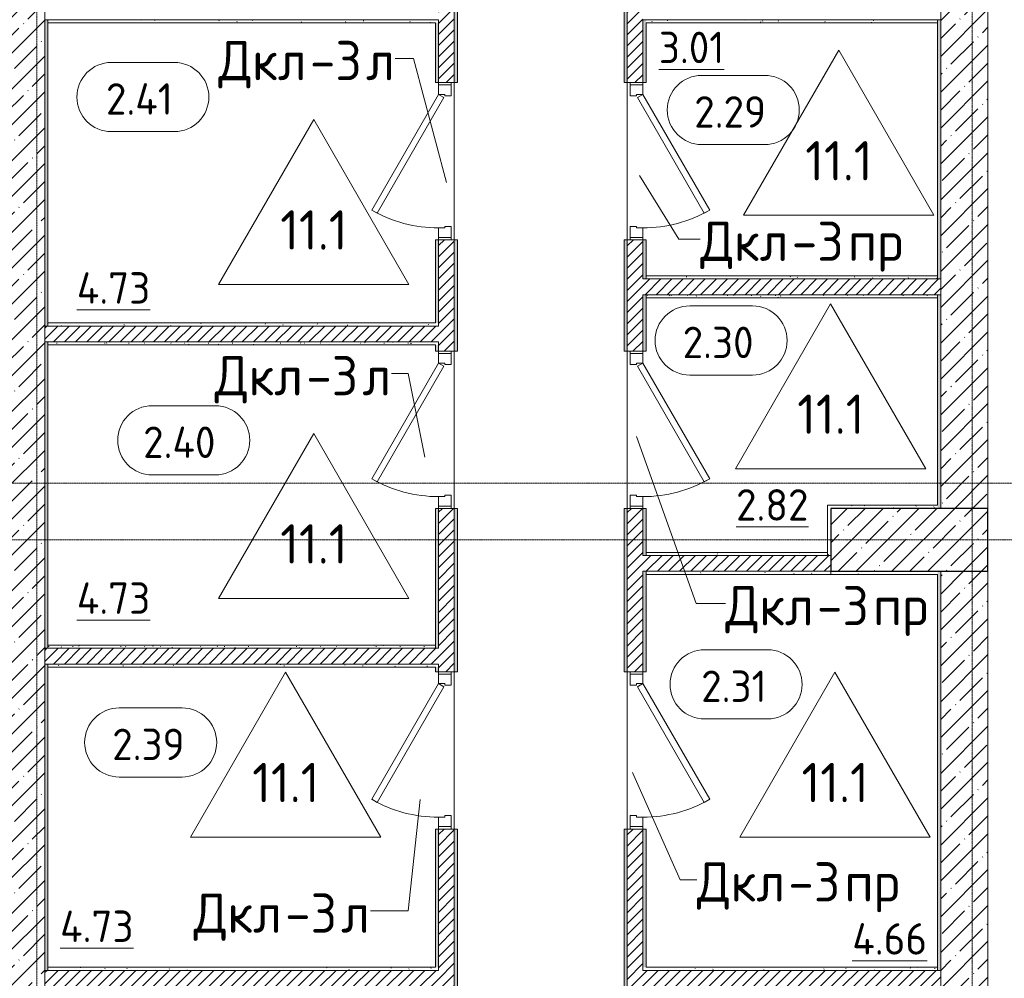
# Model space of a CAD drawing. Header units: millimetres. Extents: x 82112 to 162374, y -10965 to 131389.
# Tile 60 of 82: x 142310 to 148575, y 68400 to 74500. Entities that reach past the tile are written whole.
import ezdxf

# ---------------------------------------------------------------- set-up
doc = ezdxf.new("R2010")
doc.units = ezdxf.units.MM
doc.linetypes.add('4_ Штрихпунктир_ 10 х 2 мм', pattern=[14, 10, -2, 0, -2])
for name, color, linetype, lineweight in [('A-AREA-IDEN', 7, 'Continuous', 5), ('A-DOOR', 7, 'Continuous', 13), ('A-DOOR-FRAM', 7, 'Continuous', 13), ('A-DOOR-IDEN', 7, 'Continuous', 5), ('A-FLOR', 7, 'Continuous', 13), ('A-FLOR-IDEN', 7, 'Continuous', 5), ('A-WALL', 7, 'Continuous', 13), ('A-WALL-PATT', 7, 'Continuous', 13), ('I-WALL', 7, 'Continuous', 13), ('S-COLS', 7, 'Continuous', 25), ('S-GRID', 7, 'Continuous', 5)]:
    doc.layers.add(name, color=color, linetype=linetype, lineweight=lineweight)
doc.styles.add('GOST Common_2', font='GOST_Common.ttf', dxfattribs={"height": 200})
doc.styles.add('GOST Common_3', font='GOST_Common.ttf', dxfattribs={"height": 250})
pattern_1 = [(0, (0, 0), (203.2, 50.8), [3.353, -149.047, 3.353, -149.047, -812.8]), (0, (0, 0), (203.2, 50.8), [-304.8, 3.353, -301.447, 3.353, -149.047, -355.6]), (0, (0, 0), (203.2, 50.8), [-762, 3.353, -98.247, 3.353, -250.647]), (120, (76.2, 25.4), (-145.59409, 150.576362), [3.353, -149.047, 3.353, -149.047, -812.8]), (120, (76.2, 25.4), (-145.59409, 150.576362), [-304.8, 3.353, -301.447, 3.353, -149.047, -355.6]), (120, (76.2, 25.4), (-145.59409, 150.576362), [-762, 3.353, -98.247, 3.353, -250.647]), (240, (101.6, 127), (-57.60591, -201.376362), [3.353, -149.047, 3.353, -149.047, -812.8]), (240, (101.6, 127), (-57.60591, -201.376362), [-304.8, 3.353, -301.447, 3.353, -149.047, -355.6]), (240, (101.6, 127), (-57.60591, -201.376362), [-762, 3.353, -98.247, 3.353, -250.647])]
pattern_2 = [(45, (0, 0), (-114.04925, 114.04925), []), (45, (114.05, 0), (-114.04925, 114.04925), [201.612, -40.322, 3.353, -36.97])]
pattern_3 = [(45, (0, 0), (-35.355339, 35.355339), [])]

# ---------------------------------------------------------------- blocks, each defined once
blk = doc.blocks.new('Наметкина 10_РД_АР_П_Отделка_R21_rvt-1--01_Подвал_МП_часть В')
at = {"layer": 'A-WALL-PATT', "lineweight": 5}
h = blk.add_hatch(dxfattribs=at)
h.set_pattern_fill('FP_11', color=256, style=0, pattern_type=2)
h.set_pattern_definition(pattern_1)
h.paths.add_polyline_path([(146155, 60520), (146175, 60520), (146175, 60743), (146172.8, 60737.7), (146172.8, 60702.5), (146171.5, 60699.3), (146168.3, 60698), (146165, 60698), (146165, 60750), (146155, 60750), (146155, 60647.1)])
h.paths.add_polyline_path([(146175, 61750), (146175, 62600), (146155, 62600), (146155, 61750)])
h.paths.add_polyline_path([(146175, 63600), (146175, 64450), (146155, 64450), (146155, 63600)])
h.paths.add_polyline_path([(146155, 65450), (146175, 65450), (146175, 67300), (146155, 67300), (146155, 66908.2)])
h.paths.add_polyline_path([(146175, 68300), (146175, 69350), (146155, 69350), (146155, 68300)])
h.paths.add_polyline_path([(146175, 70350), (146175, 71390), (146155, 71390), (146155, 70350)])
h.paths.add_polyline_path([(146175, 72390), (146175, 73100), (146155, 73100), (146155, 72390)])
h.paths.add_polyline_path([(146175, 74100), (146175, 74650), (146155, 74650), (146155, 74100)])
h.paths.add_polyline_path([(146155, 75650), (146175, 75650), (146175, 76900), (146155, 76900), (146155, 75949.3)])
h.paths.add_polyline_path([(146175, 77900), (146175, 78550), (146155, 78550), (146155, 77900)])
h.paths.add_polyline_path([(146155, 78580), (146175, 78580), (146175, 79599.8), (146155, 79599.8), (146155, 78774.6)])
h.paths.add_polyline_path([(146175, 80599.8), (146175, 81200), (146155, 81200), (146155, 80599.8)])
h.paths.add_polyline_path([(146155, 82200), (146175, 82200), (146175, 83850), (146155, 83850), (146155, 82730.1)])
h.paths.add_polyline_path([(146155, 84850), (146175, 84850), (146175, 85030), (146155, 85030), (146155, 84990.4)])
h = blk.add_hatch(dxfattribs=at)
h.set_pattern_fill('FP_11', color=256, style=0, pattern_type=2)
h.set_pattern_definition(pattern_1)
h.paths.add_polyline_path([(146275, 60520), (146295, 60520), (146295, 60750), (146285, 60750), (146285, 60698), (146279.4, 60698.9), (146278.5, 60699.3), (146277.2, 60702.5), (146277.2, 60737.7), (146275, 60743), (146275, 60698)])
h.paths.add_polyline_path([(146275, 61750), (146295, 61750), (146295, 62100), (146275, 62100)])
h.paths.add_polyline_path([(146295, 62220), (146295, 62600), (146275, 62600), (146275, 62220)])
h.paths.add_polyline_path([(146295, 63600), (146295, 63950), (146275, 63950), (146275, 63600)])
h.paths.add_polyline_path([(146295, 64070), (146295, 64450), (146275, 64450), (146275, 64070)])
h.paths.add_polyline_path([(146295, 65450), (146295, 65800), (146275, 65800), (146275, 65450)])
h.paths.add_polyline_path([(146275, 65920), (146295, 65920), (146295, 67300), (146275, 67300), (146275, 66908.2)])
h.paths.add_polyline_path([(146275, 68300), (146295, 68300), (146295, 68350), (146275, 68350)])
h.paths.add_polyline_path([(146295, 68470), (146295, 69350), (146275, 69350), (146275, 68470)])
h.paths.add_polyline_path([(146275, 70350), (146295, 70350), (146295, 70990), (146275, 70990)])
h.paths.add_polyline_path([(146295, 71090), (146295, 71390), (146275, 71390), (146275, 71090)])
h.paths.add_polyline_path([(146275, 72390), (146295, 72390), (146295, 72750), (146275, 72750), (146275, 72558.9)])
h.paths.add_polyline_path([(146275, 72850), (146295, 72850), (146295, 73100), (146275, 73100)])
h.paths.add_polyline_path([(146275, 74100), (146295, 74100), (146295, 74500), (146275, 74500)])
h.paths.add_polyline_path([(146275, 74600), (146295, 74600), (146295, 74650), (146275, 74650)])
h.paths.add_polyline_path([(146275, 75650), (146295, 75650), (146295, 76550), (146275, 76550), (146275, 75949.3)])
h.paths.add_polyline_path([(146275, 76650), (146295, 76650), (146295, 76900), (146275, 76900)])
h.paths.add_polyline_path([(146275, 77900), (146295, 77900), (146295, 78550), (146275, 78550), (146275, 78209.6)])
h.paths.add_polyline_path([(146295, 78720), (146295, 79599.8), (146275, 79599.8), (146275, 78720), (146277.7, 78720)])
h.paths.add_polyline_path([(146275, 80599.8), (146295, 80599.8), (146295, 80900), (146275, 80900)])
h.paths.add_polyline_path([(146275, 81020), (146295, 81020), (146295, 81200), (146275, 81200), (146275, 81034.9)])
h.paths.add_polyline_path([(146275, 82200), (146295, 82200), (146295, 82800), (146275, 82800), (146275, 82730.1)])
h.paths.add_polyline_path([(146275, 82920), (146295, 82920), (146295, 83850), (146275, 83850)])
h.paths.add_polyline_path([(146295, 84850), (146295, 85030), (146275, 85030), (146275, 84850)])
h = blk.add_hatch(dxfattribs=at)
h.set_pattern_fill('FP_11', color=256, style=0, pattern_type=2)
h.set_pattern_definition(pattern_1)
h.paths.add_polyline_path([(145075, 62080), (145095, 62080), (145095, 62600), (145075, 62600), (145075, 62100)])
h.paths.add_polyline_path([(145075, 63600), (145095, 63600), (145095, 64450), (145075, 64450)])
h.paths.add_polyline_path([(145095, 65450), (145095, 67300), (145075, 67300), (145075, 65450)])
h.paths.add_polyline_path([(145075, 68300), (145095, 68300), (145095, 69350), (145075, 69350), (145075, 69168.4)])
h.paths.add_polyline_path([(145095, 70350), (145095, 71390), (145075, 71390), (145075, 70350)])
h.paths.add_polyline_path([(145095, 72390), (145095, 73100), (145075, 73100), (145075, 72390)])
h.paths.add_polyline_path([(145095, 74100), (145095, 74650), (145075, 74650), (145075, 74100)])
h.paths.add_polyline_path([(145075, 75650), (145095, 75650), (145095, 76900), (145075, 76900), (145075, 75949.3)])
h.paths.add_polyline_path([(145075, 77900), (145095, 77900), (145095, 78550), (145075, 78550), (145075, 78209.6)])
h.paths.add_polyline_path([(145075, 78580), (145095, 78580), (145095, 79600), (145075, 79600), (145075, 78600)])
h.paths.add_polyline_path([(145095, 80600), (145095, 81200), (145075, 81200), (145075, 80600)])
h.paths.add_polyline_path([(145095, 82200), (145095, 82920), (145075, 82920), (145075, 82200)])
h = blk.add_hatch(dxfattribs=at)
h.set_pattern_fill('FP_11', color=256, style=0, pattern_type=2)
h.set_pattern_definition(pattern_1)
h.paths.add_polyline_path([(144955, 62200), (144975, 62200), (144975, 62600), (144955, 62600), (144955, 62220)])
h.paths.add_polyline_path([(144975, 63600), (144975, 64230), (144955, 64230), (144955, 63600)])
h.paths.add_polyline_path([(144975, 64370), (144975, 64450), (144955, 64450), (144955, 64370)])
h.paths.add_polyline_path([(144975, 65450), (144975, 66280), (144955, 66280), (144955, 65450)])
h.paths.add_polyline_path([(144975, 66400), (144975, 67300), (144955, 67300), (144955, 66400)])
h.paths.add_polyline_path([(144955, 68300), (144975, 68300), (144975, 68350), (144955, 68350)])
h.paths.add_polyline_path([(144975, 68470), (144975, 69350), (144955, 69350), (144955, 68470)])
h.paths.add_polyline_path([(144955, 70350), (144975, 70350), (144975, 70380), (144955, 70380)])
h.paths.add_polyline_path([(144955, 70500), (144975, 70500), (144975, 71390), (144955, 71390)])
h.paths.add_polyline_path([(144975, 72390), (144975, 72430), (144955, 72430), (144955, 72390)])
h.paths.add_polyline_path([(144955, 72570), (144975, 72570), (144975, 73100), (144955, 73100)])
h.paths.add_polyline_path([(144975, 74100), (144975, 74480), (144955, 74480), (144955, 74100)])
h.paths.add_polyline_path([(144955, 74600), (144975, 74600), (144975, 74650), (144955, 74650)])
h.paths.add_polyline_path([(144975, 75650), (144975, 76530), (144955, 76530), (144955, 75650)])
h.paths.add_polyline_path([(144975, 76650), (144975, 76900), (144955, 76900), (144955, 76650)])
h.paths.add_polyline_path([(144955, 77900), (144975, 77900), (144975, 78550), (144955, 78550), (144955, 78209.6)])
h.paths.add_polyline_path([(144955, 78700), (144975, 78700), (144975, 79600), (144955, 79600)])
h.paths.add_polyline_path([(144975, 80600), (144975, 80880), (144955, 80880), (144955, 80600)])
h.paths.add_polyline_path([(144955, 81000), (144975, 81000), (144975, 81200), (144955, 81200)])
h.paths.add_polyline_path([(144975, 82200), (144975, 82800), (144955, 82800), (144955, 82200)])
h = blk.add_hatch(dxfattribs=at)
h.set_pattern_fill('FP_11', color=256, style=0, pattern_type=2)
h.set_pattern_definition(pattern_1)
h.paths.add_polyline_path([(142470, 65100), (142490, 65100), (142490, 66300), (142470, 66300), (142470, 65778)])
h.paths.add_polyline_path([(142490, 66400), (142490, 68350), (142470, 68350), (142470, 66400)])
h.paths.add_polyline_path([(142490, 68450), (142490, 70400), (142470, 70400), (142470, 68450)])
h.paths.add_polyline_path([(142490, 70500), (142490, 72450), (142470, 72450), (142470, 70500)])
h.paths.add_polyline_path([(142490, 72550), (142490, 74500), (142470, 74500), (142470, 72550)])
h.paths.add_polyline_path([(142470, 74600), (142490, 74600), (142490, 76550), (142470, 76550)])
h.paths.add_polyline_path([(142470, 76650), (142490, 76650), (142490, 78550), (142470, 78550), (142470, 78209.6)])
h = blk.add_hatch(dxfattribs=at)
h.set_pattern_fill('FP_11', color=256, style=0, pattern_type=2)
h.set_pattern_definition(pattern_1)
h.paths.add_polyline_path([(148150, 71390), (148170, 71390), (148170, 72750), (148150, 72750), (148150, 71410)])
h.paths.add_polyline_path([(148170, 72850), (148170, 74500), (148150, 74500), (148150, 72850)])
h.paths.add_polyline_path([(148150, 74600), (148170, 74600), (148170, 76400), (148150, 76400), (148150, 76380)])
h = blk.add_hatch(dxfattribs=at)
h.set_pattern_fill('FP_11', color=256, style=0, pattern_type=2)
h.set_pattern_definition(pattern_1)
h.paths.add_polyline_path([(144955, 74480), (144975, 74480), (144975, 74500), (142490, 74500), (142490, 74480), (142969.5, 74480)])
h = blk.add_hatch(dxfattribs=at)
h.set_pattern_fill('FP_11', color=256, style=0, pattern_type=2)
h.set_pattern_definition(pattern_1)
h.paths.add_polyline_path([(148150, 74480), (148150, 74500), (146295, 74500), (146295, 74480), (147041.1, 74480)])
h = blk.add_hatch(dxfattribs=at)
h.set_pattern_fill('FP_11', color=256, style=0, pattern_type=2)
h.set_pattern_definition(pattern_1)
h.paths.add_polyline_path([(148150, 72850), (148150, 72870), (146295, 72870), (146295, 72850), (147041.1, 72850)])
h = blk.add_hatch(dxfattribs=at)
h.set_pattern_fill('FP_11', color=256, style=0, pattern_type=2)
h.set_pattern_definition(pattern_1)
h.paths.add_polyline_path([(148150, 72730), (148150, 72750), (146295, 72750), (146295, 72730), (147041.1, 72730)])
h = blk.add_hatch(dxfattribs=at)
h.set_pattern_fill('FP_11', color=256, style=0, pattern_type=2)
h.set_pattern_definition(pattern_1)
h.paths.add_polyline_path([(144975, 72550), (144975, 72570), (142490, 72570), (142490, 72550), (142969.5, 72550)])
h = blk.add_hatch(dxfattribs=at)
h.set_pattern_fill('FP_11', color=256, style=0, pattern_type=2)
h.set_pattern_definition(pattern_1)
h.paths.add_polyline_path([(144955, 72430), (144975, 72430), (144975, 72450), (142490, 72450), (142490, 72430), (142969.5, 72430)])
h = blk.add_hatch(dxfattribs=at)
h.set_pattern_fill('FP_11', color=256, style=0, pattern_type=2)
h.set_pattern_definition(pattern_1)
h.paths.add_polyline_path([(148150, 71390), (148150, 71410), (147450, 71410), (147450, 71390), (147470, 71390)])
h = blk.add_hatch(dxfattribs=at)
h.set_pattern_fill('FP_11', color=256, style=0, pattern_type=2)
h.set_pattern_definition(pattern_1)
h.paths.add_polyline_path([(147470, 71090), (147470, 71390), (147450, 71390), (147450, 71090)])
h = blk.add_hatch(dxfattribs=at)
h.set_pattern_fill('FP_11', color=256, style=0, pattern_type=2)
h.set_pattern_definition(pattern_1)
h.paths.add_polyline_path([(147450, 71090), (147450, 71110), (146295, 71110), (146295, 71090), (147041.1, 71090)])
h = blk.add_hatch(dxfattribs=at)
h.set_pattern_fill('FP_11', color=256, style=0, pattern_type=2)
h.set_pattern_definition(pattern_1)
h.paths.add_polyline_path([(146295, 70970), (147470, 70970), (147470, 70990), (146295, 70990)])
h = blk.add_hatch(dxfattribs=at)
h.set_pattern_fill('FP_11', color=256, style=0, pattern_type=2)
h.set_pattern_definition(pattern_1)
h.paths.add_polyline_path([(148150, 70970), (148150, 70990), (147470, 70990), (147470, 70970)])
h = blk.add_hatch(dxfattribs=at)
h.set_pattern_fill('FP_11', color=256, style=0, pattern_type=2)
h.set_pattern_definition(pattern_1)
h.paths.add_polyline_path([(148170, 65920), (148170, 68350), (148150, 68350), (148150, 65920)])
h.paths.add_polyline_path([(148150, 68450), (148170, 68450), (148170, 70990), (148150, 70990), (148150, 69168.4)])
h = blk.add_hatch(dxfattribs=at)
h.set_pattern_fill('FP_11', color=256, style=0, pattern_type=2)
h.set_pattern_definition(pattern_1)
h.paths.add_polyline_path([(144955, 70500), (144955, 70520), (142490, 70520), (142490, 70500), (142969.5, 70500)])
h = blk.add_hatch(dxfattribs=at)
h.set_pattern_fill('FP_11', color=256, style=0, pattern_type=2)
h.set_pattern_definition(pattern_1)
h.paths.add_polyline_path([(144955, 70380), (144975, 70380), (144975, 70400), (142490, 70400), (142490, 70380), (142969.5, 70380)])
h = blk.add_hatch(dxfattribs=at)
h.set_pattern_fill('FP_11', color=256, style=0, pattern_type=2)
h.set_pattern_definition(pattern_1)
h.paths.add_polyline_path([(144975, 68450), (144975, 68470), (142490, 68470), (142490, 68450), (142969.5, 68450)])
h = blk.add_hatch(dxfattribs=at)
h.set_pattern_fill('FP_11', color=256, style=0, pattern_type=2)
h.set_pattern_definition(pattern_1)
h.paths.add_polyline_path([(148150, 68450), (148150, 68470), (146275, 68470), (146275, 68450), (147041.1, 68450)])
at = {"layer": 'A-WALL'}
for p, q in [((145075, 74650), (145075, 74100)), ((145095, 74100), (145095, 74650)), ((146155, 74650), (146155, 74100)), ((146175, 74100), (146175, 74650)), ((142470, 74500), (142470, 72550)), ((142490, 74500), (142470, 74500)), ((144975, 74500), (142490, 74500)), ((142490, 74500), (142490, 74480)), ((142490, 72550), (142490, 74500)), ((144975, 74480), (144975, 74500)), ((146295, 74500), (146275, 74500)), ((146275, 74500), (146275, 74100)), ((148150, 74500), (146295, 74500)), ((148170, 74500), (148150, 74500)), ((148150, 74500), (148150, 72850)), ((148150, 74480), (148150, 74500)), ((148170, 72850), (148170, 74500)), ((142490, 74480), (144955, 74480)), ((144955, 74480), (144955, 74100)), ((144975, 74100), (144975, 74480)), ((146295, 74480), (148150, 74480)), ((146295, 74100), (146295, 74480)), ((144955, 74100), (144975, 74100)), ((145075, 74100), (145095, 74100)), ((146155, 74100), (146175, 74100)), ((146275, 74100), (146295, 74100)), ((144955, 73100), (144955, 72570)), ((144975, 73100), (144955, 73100)), ((144975, 72570), (144975, 73100)), ((145075, 73100), (145075, 72390)), ((145095, 73100), (145075, 73100)), ((145095, 72390), (145095, 73100)), ((146175, 73100), (146155, 73100)), ((146155, 73100), (146155, 72390)), ((146175, 72390), (146175, 73100)), ((146295, 73100), (146275, 73100)), ((146275, 73100), (146275, 72850)), ((146295, 72850), (146295, 73100)), ((148150, 72870), (146295, 72870)), ((146295, 72870), (146295, 72850)), ((148150, 72850), (148150, 72870)), ((146275, 72850), (146295, 72850)), ((146295, 72850), (148150, 72850)), ((148150, 72850), (148170, 72850)), ((146295, 72750), (146275, 72750)), ((146275, 72750), (146275, 72390)), ((148150, 72750), (146295, 72750)), ((146295, 72750), (146295, 72730)), ((146295, 72390), (146295, 72750)), ((148170, 72750), (148150, 72750)), ((148150, 72750), (148150, 71410)), ((148150, 72730), (148150, 72750)), ((148170, 71390), (148170, 72750)), ((146295, 72730), (148150, 72730)), ((142470, 72550), (142490, 72550)), ((144955, 72570), (142490, 72570)), ((142490, 72570), (142490, 72550)), ((142490, 72550), (144975, 72550)), ((144975, 72550), (144975, 72570)), ((142470, 72450), (142470, 70500)), ((142490, 72450), (142470, 72450)), ((144975, 72450), (142490, 72450)), ((142490, 72450), (142490, 72430)), ((142490, 70500), (142490, 72450)), ((142490, 72430), (144955, 72430)), ((144955, 72430), (144955, 72390)), ((144975, 72430), (144975, 72450)), ((144975, 72390), (144975, 72430)), ((144955, 72390), (144975, 72390)), ((145075, 72390), (145095, 72390)), ((146155, 72390), (146175, 72390)), ((146275, 72390), (146295, 72390)), ((144955, 71390), (144955, 70500)), ((144975, 71390), (144955, 71390)), ((144975, 70500), (144975, 71390)), ((145075, 71390), (145075, 70350)), ((145095, 71390), (145075, 71390)), ((145095, 70350), (145095, 71390)), ((146175, 71390), (146155, 71390)), ((146155, 71390), (146155, 70350)), ((146175, 70350), (146175, 71390)), ((146295, 71390), (146275, 71390)), ((146275, 71390), (146275, 71090)), ((146295, 71090), (146295, 71390)), ((148150, 71410), (147450, 71410)), ((147450, 71410), (147450, 71390)), ((147450, 71390), (147450, 71090)), ((147470, 71090), (147470, 71390)), ((147470, 71390), (148150, 71390)), ((148150, 71390), (148170, 71390)), ((147450, 71110), (146295, 71110)), ((146295, 71110), (146295, 71090)), ((147450, 71090), (147450, 71110)), ((146275, 71090), (146295, 71090)), ((146295, 71090), (147450, 71090)), ((147450, 71090), (147470, 71090)), ((146295, 70990), (146275, 70990)), ((146275, 70990), (146275, 70350)), ((147470, 70990), (146295, 70990)), ((146295, 70990), (146295, 70970)), ((146295, 70350), (146295, 70990)), ((148150, 70990), (147470, 70990)), ((147470, 70990), (147470, 70970)), ((147470, 70970), (147470, 70990)), ((148170, 70990), (148150, 70990)), ((148170, 68450), (148170, 70990)), ((146295, 70970), (147470, 70970)), ((147470, 70970), (148150, 70970)), ((148150, 70970), (148150, 68450)), ((142470, 70500), (142490, 70500)), ((144955, 70520), (142490, 70520)), ((142490, 70520), (142490, 70500)), ((142490, 70500), (144955, 70500)), ((144955, 70500), (144955, 70520)), ((144955, 70500), (144975, 70500)), ((142470, 70400), (142470, 68450)), ((142490, 70400), (142470, 70400)), ((144975, 70400), (142490, 70400)), ((142490, 70400), (142490, 70380)), ((142490, 68450), (142490, 70400)), ((142490, 70380), (144955, 70380)), ((144955, 70380), (144955, 70350)), ((144975, 70380), (144975, 70400)), ((144975, 70350), (144975, 70380)), ((144955, 70350), (144975, 70350)), ((145075, 70350), (145095, 70350)), ((146155, 70350), (146175, 70350)), ((146275, 70350), (146295, 70350)), ((144955, 69350), (144955, 68470)), ((144975, 69350), (144955, 69350)), ((144975, 68470), (144975, 69350)), ((145075, 69350), (145075, 68300)), ((145095, 69350), (145075, 69350)), ((145095, 68300), (145095, 69350)), ((146175, 69350), (146155, 69350)), ((146155, 69350), (146155, 68300)), ((146175, 68300), (146175, 69350)), ((146295, 69350), (146275, 69350)), ((146275, 69350), (146275, 68470)), ((146295, 68470), (146295, 69350)), ((142470, 68450), (142490, 68450)), ((144955, 68470), (142490, 68470)), ((142490, 68470), (142490, 68450)), ((142490, 68450), (144975, 68450)), ((144975, 68450), (144975, 68470)), ((146275, 68470), (146275, 68450)), ((146275, 68450), (148150, 68450)), ((148150, 68470), (146295, 68470)), ((148150, 68450), (148150, 68470)), ((148150, 68450), (148170, 68450))]:
    blk.add_line(p, q, dxfattribs=at)
blk = doc.blocks.new('АР_Дверь однопольная - 1000х2100h_850__Кладовая-4799296--01_Подвал_МП_часть В')
at = {"layer": 'A-DOOR'}
for p, q in [((-311.1, 475), (-331.1, 440.4)), ((-331.1, 440.4), (405, 15.4)), ((425, 50), (-311.1, 475)), ((405, 15.4), (425, 50))]:
    blk.add_line(p, q, dxfattribs=at)
at = {"layer": 'A-DOOR', "lineweight": 5}
blk.add_arc((425, 50), 850, 150, 180, dxfattribs=at)
at = {"layer": 'A-DOOR-FRAM'}
for p, q in [((-485, 50), (-500, 50)), ((-425, 50), (-485, 50)), ((-485, 50), (-485, -30)), ((-425, 10), (-425, 50)), ((-415, 10), (-425, 10)), ((-415, -30), (-415, 10)), ((425, 10), (415, 10)), ((415, 10), (415, -30)), ((485, 50), (425, 50)), ((425, 50), (425, 10)), ((485, -30), (485, 50)), ((485, 50), (500, 50)), ((-485, -30), (-500, -30)), ((-485, -30), (-415, -30)), ((415, -30), (485, -30)), ((485, -30), (500, -30))]:
    blk.add_line(p, q, dxfattribs=at)
blk = doc.blocks.new('АР_Дверь однопольная - 1000х2100h_850__Кладовая-4751203--01_Подвал_МП_часть В')
at = {"layer": 'A-DOOR'}
for p, q in [((311.1, 475), (-425, 50)), ((-405, 15.4), (331.1, 440.4)), ((331.1, 440.4), (311.1, 475)), ((-425, 50), (-405, 15.4))]:
    blk.add_line(p, q, dxfattribs=at)
at = {"layer": 'A-DOOR', "lineweight": 5}
blk.add_arc((-425, 50), 850, 360, 30, dxfattribs=at)
at = {"layer": 'A-DOOR-FRAM'}
for p, q in [((-485, 50), (-500, 50)), ((-425, 50), (-485, 50)), ((-485, 50), (-485, -30)), ((-425, 10), (-425, 50)), ((-415, 10), (-425, 10)), ((-415, -30), (-415, 10)), ((425, 10), (415, 10)), ((415, 10), (415, -30)), ((485, 50), (425, 50)), ((425, 50), (425, 10)), ((485, -30), (485, 50)), ((485, 50), (500, 50)), ((-485, -30), (-500, -30)), ((-485, -30), (-415, -30)), ((415, -30), (485, -30)), ((485, -30), (500, -30))]:
    blk.add_line(p, q, dxfattribs=at)
blk = doc.blocks.new('Марка помещения _Номер_ - 2 мм-68851--01_Подвал_МП_часть В')
at = {"layer": 'A-AREA-IDEN'}
for p, q in [((-2.027, 2.21), (1.973, 2.21)), ((-2.027, -2.19), (1.973, -2.19))]:
    blk.add_line(p, q, dxfattribs=at)
for centre, start, end in [((-2.027, 0.01), 90, 270), ((1.973, 0.01), 270, 90)]:
    blk.add_arc(centre, 2.2, start, end, dxfattribs=at)
blk = doc.blocks.new('Марка полов - Марка полов-4106608--01_Подвал_МП_часть В')
at = {"layer": 'A-FLOR-IDEN'}
for p, q in [((0, 7), (-6.062, -3.5)), ((6.062, -3.5), (0, 7)), ((-6.062, -3.5), (6.062, -3.5))]:
    blk.add_line(p, q, dxfattribs=at)

msp = doc.modelspace()

# ---------------------------------------------------------------- hatches: boundary and pattern name
at = {"layer": 'A-WALL-PATT', "lineweight": 5}
h = msp.add_hatch(dxfattribs=at)
h.set_pattern_fill('FP_1', color=256, style=0, pattern_type=2)
h.set_pattern_definition(pattern_2)
h.paths.add_polyline_path([(142470, 72200), (142470, 78550), (142220, 78550), (142220, 72200)])
h = msp.add_hatch(dxfattribs=at)
h.set_pattern_fill('FP_6', color=256, style=0, pattern_type=2)
h.set_pattern_definition(pattern_3)
h.paths.add_polyline_path([(145005.290673, 62200), (145075, 62200), (145075, 62600), (144975, 62600), (144975, 62200)])
h.paths.add_polyline_path([(144975, 63600), (145075, 63600), (145075, 64450), (144975, 64450), (144975, 64250)])
h.paths.add_polyline_path([(145005.290673, 65450), (145075, 65450), (145075, 67300), (144975, 67300), (144975, 65450)])
h.paths.add_polyline_path([(144975, 68300), (145075, 68300), (145075, 69350), (144975, 69350), (144975, 68350)])
h.paths.add_polyline_path([(144975, 70350), (145075, 70350), (145075, 71390), (144975, 71390), (144975, 70400)])
h.paths.add_polyline_path([(145075, 72390), (145075, 73100), (144975, 73100), (144975, 72390), (145005.290673, 72390)])
h.paths.add_polyline_path([(144975, 74100), (145075, 74100), (145075, 74650), (144975, 74650), (144975, 74500)])
h.paths.add_polyline_path([(145075, 75650), (145075, 76900), (144975, 76900), (144975, 75650), (145005.290673, 75650)])
h.paths.add_polyline_path([(144975, 77900), (145075, 77900), (145075, 78500), (145072.071068, 78492.928932), (145065, 78490), (144984.178413, 78490.340312), (144977.928932, 78492.928932), (144975, 78497.171573), (144975, 78209.558657)])
h.paths.add_polyline_path([(145005.290673, 78496), (145065, 78496), (145067.828427, 78497.171573), (145069, 78500), (145069, 78540), (145067.828427, 78542.828427), (145065, 78544), (144985, 78544), (144982.171573, 78542.828427), (144981, 78540), (144981, 78500), (144983.19251, 78496.748687), (144985, 78496)])
h.paths.add_polyline_path([(145075, 78540), (145075, 78550), (145065, 78550), (145072.071068, 78547.071068), (145073.828427, 78542.828427)])
h.paths.add_polyline_path([(144975, 78540), (144977.928932, 78547.071068), (144982.171573, 78550), (144975, 78550), (144975, 78542.828427)])
h = msp.add_hatch(dxfattribs=at)
h.set_pattern_fill('FP_6', color=256, style=0, pattern_type=2)
h.set_pattern_definition(pattern_3)
h.paths.add_polyline_path([(146269.7, 60500), (146275, 60500), (146275, 60743.004668), (146269.7, 60745.2), (146180.3, 60745.2), (146175, 60743.003301), (146175, 60500)])
h.paths.add_polyline_path([(146275, 61750), (146275, 62600), (146175, 62600), (146175, 61750)])
h.paths.add_polyline_path([(146275, 63600), (146275, 64449.999888), (146175, 64449.999888), (146175, 63600)])
h.paths.add_polyline_path([(146175, 65449.999888), (146275, 65449.999888), (146275, 67299.976809), (146175, 67299.976809), (146175, 66908.154174)])
h.paths.add_polyline_path([(146175, 68299.976809), (146275, 68299.976809), (146275, 69350), (146175, 69350), (146175, 69168.435071)])
h.paths.add_polyline_path([(146175, 70350), (146275, 70350), (146275, 71390), (146175, 71390)])
h.paths.add_polyline_path([(146275, 72390), (146275, 73100), (146175, 73100), (146175, 72390)])
h.paths.add_polyline_path([(146175, 74100), (146275, 74100), (146275, 74650), (146175, 74650)])
h.paths.add_polyline_path([(146275, 75650), (146275, 76900), (146175, 76900), (146175, 75650)])
h.paths.add_polyline_path([(146275, 77900), (146275, 78500), (146272.071068, 78492.928932), (146265, 78490), (146184.178413, 78490.340312), (146177.928932, 78492.928932), (146175, 78497.171573), (146175, 77900)])
h.paths.add_polyline_path([(146265, 78496), (146267.828427, 78497.171573), (146269, 78500), (146269, 78540), (146267.828427, 78542.828427), (146265, 78544), (146185, 78544), (146182.171573, 78542.828427), (146181, 78540), (146181, 78500), (146183.19251, 78496.748687), (146185, 78496)])
h.paths.add_polyline_path([(146175, 78540), (146177.928932, 78547.071068), (146182.171573, 78550), (146175, 78550), (146175, 78542.828427)])
h.paths.add_polyline_path([(146275, 78540), (146275, 78550), (146265, 78550), (146272.071068, 78547.071068), (146273.828427, 78542.828427)])
h = msp.add_hatch(dxfattribs=at)
h.set_pattern_fill('FP_1', color=256, style=0, pattern_type=2)
h.set_pattern_definition(pattern_2)
h.paths.add_polyline_path([(148470, 71390), (148470, 76400), (148170, 76400), (148170, 71390)])
h = msp.add_hatch(dxfattribs=at)
h.set_pattern_fill('FP_6', color=256, style=0, pattern_type=2)
h.set_pattern_definition(pattern_3)
h.paths.add_polyline_path([(148170, 72750), (148170, 72850), (146275, 72850), (146275, 72750), (147041.100588, 72750)])
h = msp.add_hatch(dxfattribs=at)
h.set_pattern_fill('FP_6', color=256, style=0, pattern_type=2)
h.set_pattern_definition(pattern_3)
h.paths.add_polyline_path([(144975, 72450), (144975, 72550), (142470, 72550), (142470, 72450), (142969.480757, 72450)])
h = msp.add_hatch(dxfattribs=at)
h.set_pattern_fill('FP_1', color=256, style=0, pattern_type=2)
h.set_pattern_definition(pattern_2)
h.paths.add_polyline_path([(142220, 65100), (142470, 65100), (142470, 72200), (142220, 72200), (142220, 65778.013726)])
h = msp.add_hatch(dxfattribs=at)
h.set_pattern_fill('FP_6', color=256, style=0, pattern_type=2)
h.set_pattern_definition(pattern_3)
h.paths.add_polyline_path([(147470, 70990), (147470, 71090), (146275, 71090), (146275, 70990), (147041.100588, 70990)])
h = msp.add_hatch(dxfattribs=at)
h.set_pattern_fill('FP_1', color=256, style=0, pattern_type=2)
h.set_pattern_definition(pattern_2)
h.paths.add_polyline_path([(148470, 65900), (148470, 70990), (148170, 70990), (148170, 65900)])
h = msp.add_hatch(dxfattribs=at)
h.set_pattern_fill('FP_6', color=256, style=0, pattern_type=2)
h.set_pattern_definition(pattern_3)
h.paths.add_polyline_path([(144975, 70400), (144975, 70500), (142470, 70500), (142470, 70400), (142969.480757, 70400)])
h = msp.add_hatch(dxfattribs=at)
h.set_pattern_fill('FP_6', color=256, style=0, pattern_type=2)
h.set_pattern_definition(pattern_3)
h.paths.add_polyline_path([(144975, 68350), (144975, 68450), (142470, 68450), (142470, 68350), (142969.480757, 68350)])
h = msp.add_hatch(dxfattribs=at)
h.set_pattern_fill('FP_6', color=256, style=0, pattern_type=2)
h.set_pattern_definition(pattern_3)
h.paths.add_polyline_path([(148170, 68350), (148170, 68450), (146275, 68450), (146275, 68350), (147041.100588, 68350)])
at = {"layer": 'S-COLS', "lineweight": 5}
h = msp.add_hatch(dxfattribs=at)
h.set_pattern_fill('FP_1', color=256, style=0, pattern_type=2)
h.set_pattern_definition(pattern_2)
h.paths.add_polyline_path([(148470, 70990), (148470, 71390), (147470, 71390), (147470, 70990)])

# ---------------------------------------------------------------- linework, layer by layer
at = {"layer": 'A-DOOR-IDEN'}
for p, q in [((144815.438055, 74253.98449), (144699.240404, 74253.98449)), ((145024.876128, 73465.027462), (144815.438055, 74253.98449)), ((146253.052969, 73508.483962), (146504.788522, 73104.007035)), ((146504.788522, 73104.007035), (146640.07908, 73104.007035)), ((144781.522757, 72248.505703), (144676.107902, 72248.505703)), ((144886.937613, 71715.266586), (144781.522757, 72248.505703)), ((146233.687631, 71846.759955), (146614.14182, 70785.430395)), ((146614.14182, 70785.430395), (146800.468269, 70785.430395)), ((146209.945673, 69710.555772), (146512.786148, 69027.614243)), ((144858.872752, 69537.330238), (144781.522757, 68828.937114)), ((146512.786148, 69027.614243), (146618.332512, 69027.614243)), ((144781.522757, 68828.937114), (144541.571665, 68828.937114))]:
    msp.add_line(p, q, dxfattribs=at)
at = {"layer": 'A-FLOR'}
for p, q in [((145075, 73100), (145075, 74100)), ((146175, 74100), (146175, 73100)), ((145075, 72390), (145075, 71390)), ((146175, 72390), (146175, 71390)), ((145075, 69350), (145075, 70350)), ((146175, 69350), (146175, 70350))]:
    msp.add_line(p, q, dxfattribs=at)
at = {"layer": 'A-WALL'}
for p, q in [((142470, 65100), (142470, 78550)), ((148170, 76400), (148170, 71390)), ((148470, 71390), (148470, 76400)), ((148170, 71390), (148470, 71390)), ((148170, 70990), (148170, 65900)), ((148470, 70990), (148170, 70990)), ((148470, 65900), (148470, 70990))]:
    msp.add_line(p, q, dxfattribs=at)
at = {"layer": 'I-WALL'}
for p, q in [((145075, 74100), (145075, 74650)), ((146175, 74650), (146175, 74100)), ((142470, 74500), (144975, 74500)), ((144975, 74500), (144975, 74100)), ((146275, 74100), (146275, 74500)), ((146275, 74500), (148170, 74500)), ((144975, 74100), (145075, 74100)), ((146175, 74100), (146275, 74100)), ((144975, 73100), (144975, 72550)), ((145075, 73100), (144975, 73100)), ((145075, 72390), (145075, 73100)), ((146275, 73100), (146175, 73100)), ((146175, 73100), (146175, 72390)), ((146275, 72850), (146275, 73100)), ((148170, 72850), (146275, 72850)), ((146275, 72390), (146275, 72750)), ((146275, 72750), (148170, 72750)), ((144975, 72550), (142470, 72550)), ((142470, 72450), (144975, 72450)), ((144975, 72450), (144975, 72390)), ((144975, 72390), (145075, 72390)), ((146175, 72390), (146275, 72390)), ((144975, 71390), (144975, 70500)), ((145075, 71390), (144975, 71390)), ((145075, 70350), (145075, 71390)), ((146275, 71390), (146175, 71390)), ((146175, 71390), (146175, 70350)), ((146275, 71090), (146275, 71390)), ((147470, 71090), (146275, 71090)), ((147470, 70990), (147470, 71090)), ((146275, 70350), (146275, 70990)), ((146275, 70990), (147470, 70990)), ((144975, 70500), (142470, 70500)), ((142470, 70400), (144975, 70400)), ((144975, 70400), (144975, 70350)), ((144975, 70350), (145075, 70350)), ((146175, 70350), (146275, 70350)), ((144975, 69350), (144975, 68450)), ((145075, 69350), (144975, 69350)), ((145075, 68300), (145075, 69350)), ((146275, 69350), (146175, 69350)), ((146175, 69350), (146175, 68299.976809)), ((146275, 68450), (146275, 69350)), ((144975, 68450), (142470, 68450)), ((148170, 68450), (146275, 68450))]:
    msp.add_line(p, q, dxfattribs=at)
at = {"layer": 'S-COLS'}
for p, q in [((148470, 71390), (147470, 71390)), ((147470, 71390), (147470, 70990)), ((148470, 70990), (148470, 71390)), ((147470, 70990), (148470, 70990))]:
    msp.add_line(p, q, dxfattribs=at)
at = {"layer": 'S-GRID', "linetype": '4_ Штрихпунктир_ 10 х 2 мм'}
for p, q in [((148370, 52488.487293), (148370, 130388.42805)), ((142420, 53841.693029), (142420, 75434.864592)), ((148370, 53841.693029), (148370, 75434.864592)), ((151972.716503, 71550), (110269.614367, 71550)), ((149839.654932, 71190), (129070.044808, 71190))]:
    msp.add_line(p, q, dxfattribs=at)

# ---------------------------------------------------------------- block references
at = {"lineweight": 5}
msp.add_blockref('Наметкина 10_РД_АР_П_Отделка_R21_rvt-1--01_Подвал_МП_часть В', (0, 0), dxfattribs=at)
at = {"layer": 'A-AREA-IDEN', "xscale": 99.99999999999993, "yscale": 99.99999999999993, "zscale": 99.99999999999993}
for p in [(143096.228115, 74006.92761), (146852.776185, 73924.445738), (146775.519599, 72457.743582), (143356.281271, 71822.357008), (146870.565212, 70269.617184), (143146.077825, 69899.814446)]:
    msp.add_blockref('Марка помещения _Номер_ - 2 мм-68851--01_Подвал_МП_часть В', p, dxfattribs=at)
at = {"layer": 'A-DOOR'}
for name, p, rotation in [('АР_Дверь однопольная - 1000х2100h_850__Кладовая-4799296--01_Подвал_МП_часть В', (145025, 73600), 89.99999999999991), ('АР_Дверь однопольная - 1000х2100h_850__Кладовая-4751203--01_Подвал_МП_часть В', (146225, 73600), 269.9999999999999), ('АР_Дверь однопольная - 1000х2100h_850__Кладовая-4799296--01_Подвал_МП_часть В', (145025, 71890), 89.99999999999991), ('АР_Дверь однопольная - 1000х2100h_850__Кладовая-4751203--01_Подвал_МП_часть В', (146225, 71890), 269.9999999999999), ('АР_Дверь однопольная - 1000х2100h_850__Кладовая-4799296--01_Подвал_МП_часть В', (145025, 69850), 89.99999999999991), ('АР_Дверь однопольная - 1000х2100h_850__Кладовая-4751203--01_Подвал_МП_часть В', (146225, 69850), 269.9999999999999)]:
    msp.add_blockref(name, p, dxfattribs=dict(at, rotation=rotation))
at = {"layer": 'A-FLOR-IDEN', "xscale": 99.99999999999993, "yscale": 99.99999999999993, "zscale": 99.99999999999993}
for p in [(147520.885147, 73605.372622), (144180.458186, 73164.877039), (147469.552312, 71992.961556), (144180.458186, 71167.168003), (144002.147231, 69649.037391), (147497.250486, 69649.037391)]:
    msp.add_blockref('Марка полов - Марка полов-4106608--01_Подвал_МП_часть В', p, dxfattribs=at)

# ---------------------------------------------------------------- texts
at = {"layer": 'A-AREA-IDEN', "char_height": 200, "attachment_point": 1, "style": 'GOST Common_2'}
for s, insert, width in [('\\L3.01', (146376.607435, 74423.431163), 537.130625), ('2.41', (142858.713919, 74095.670791), 569.198125), ('2.29', (146601.761988, 74013.18892), 601.265625), ('\\L4.73', (142673.409075, 72892.911384), 617.299375), ('2.30', (146528.005403, 72546.486764), 593.24875), ('2.40', (143095.267075, 71911.10019), 625.31625), ('\\L2.82', (146867.685425, 71512.299532), 601.265625), ('\\L4.73', (142673.409075, 70919.127579), 617.299375), ('2.31', (146646.051016, 70358.360365), 537.130625), ('2.39', (142898.563628, 69988.557628), 593.24875), ('\\L4.73', (142566.861097, 68831.011987), 617.299375), ('\\L4.66', (147607.386481, 68751.011987), 625.31625)]:
    msp.add_mtext(s, dxfattribs=dict(at, insert=insert, width=width))
at = {"layer": 'A-DOOR-IDEN', "char_height": 250, "attachment_point": 1, "style": 'GOST Common_3'}
for s, insert, width in [('Дкл', (143574.240404, 74364.911573), 705.485), ('-3', (144156.323737, 74364.911573), 432.91125), ('\\fGOST Common|b0|i0|c204|p34|;л', (144513.511237, 74364.911573), 216.455625), ('Дкл', (146640.07908, 73214.934119), 705.485), ('-3', (147222.162413, 73214.934119), 432.91125), ('пр', (147579.349913, 73214.934119), 432.91125), ('Дкл', (143551.107902, 72359.432787), 705.485), ('-3', (144133.191235, 72359.432787), 432.91125), ('\\fGOST Common|b0|i0|c204|p34|;л', (144490.378735, 72359.432787), 216.455625), ('Дкл', (146800.468269, 70896.357478), 705.485), ('-3', (147382.551602, 70896.357478), 432.91125), ('пр', (147739.739102, 70896.357478), 432.91125), ('Дкл', (146618.332512, 69138.541326), 705.485), ('-3', (147200.415845, 69138.541326), 432.91125), ('пр', (147557.603345, 69138.541326), 432.91125), ('Дкл', (143416.571665, 68939.864197), 705.485), ('-3', (143998.654999, 68939.864197), 432.91125), ('\\fGOST Common|b0|i0|c204|p34|;л', (144355.842499, 68939.864197), 216.455625)]:
    msp.add_mtext(s, dxfattribs=dict(at, insert=insert, width=width))
at = {"layer": 'A-FLOR-IDEN', "char_height": 250, "width": 545.1475, "attachment_point": 1, "style": 'GOST Common_3'}
for insert in [(147308.008864, 73727.434295), (143967.581903, 73286.938711), (147256.676029, 72115.023228), (143967.581903, 71289.229675), (143789.270948, 69771.099064), (147284.374203, 69771.099064)]:
    msp.add_mtext('11.1', dxfattribs=dict(at, insert=insert))

doc.saveas('drawing.dxf')
